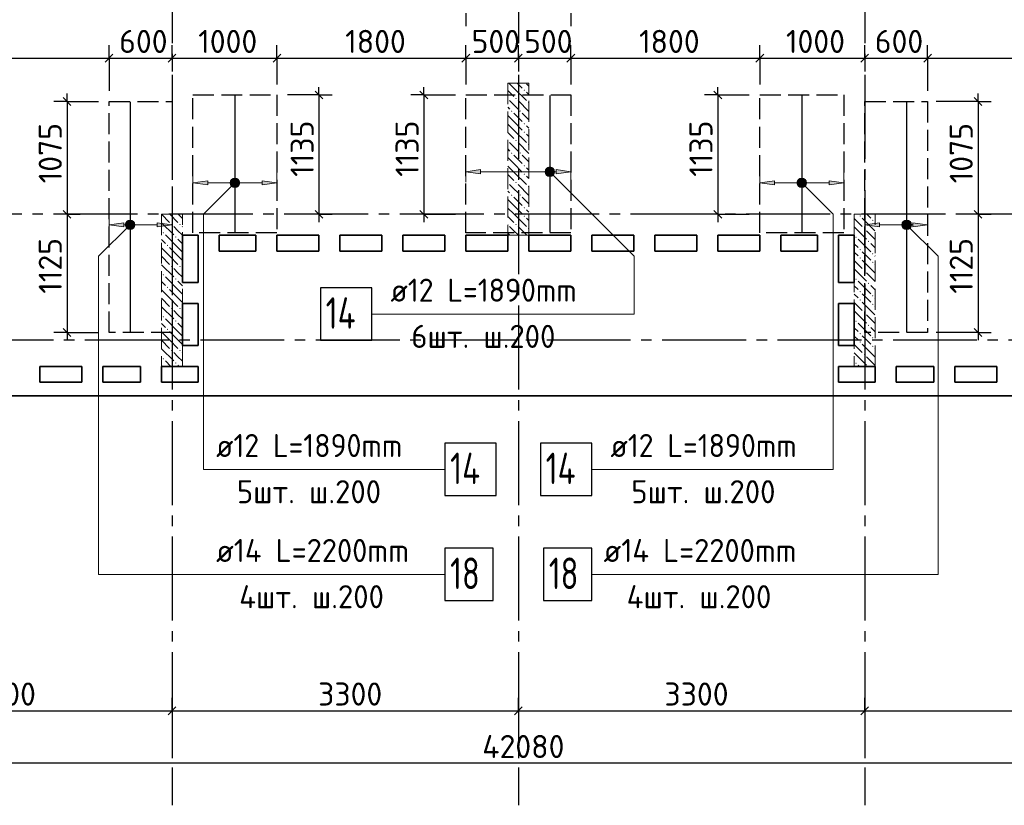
# Model space of a CAD drawing. Header units: millimetres. Extents: x 40580 to 1930067, y -240640 to 81020.
# Tile 112 of 256: x 477735 to 487117, y -224294 to -216810. Entities that reach past the tile are written whole.
import ezdxf

# ---------------------------------------------------------------- set-up
doc = ezdxf.new("R2010")
doc.units = ezdxf.units.MM
for name, pattern in [('______2', [270, 200, -70]), ('______5', [1100, 800, -100, 100, -100]), ('CENTER', [2, 1.25, -0.25, 0.25, -0.25])]:
    doc.linetypes.add(name, pattern=pattern)
for name, color, linetype, lineweight in [('Standard', 7, 'Continuous', 25), ('ДОП Верх по У', 7, 'Continuous', 25), ('ЖБ Перекрытие верхний уровень', 7, 'Continuous', 35), ('ОСИ', 7, 'CENTER', 15), ('Позиционная метка номер позиции', 7, 'Continuous', 13), ('Примечания', 7, 'Continuous', 13)]:
    doc.layers.add(name, color=color, linetype=linetype, lineweight=lineweight)
doc.layers.add('ЖБ Пилон', color=7, linetype='______2', lineweight=13, true_color=0xa0a0a0)
doc.styles.add('ISOCPEUR', font='isocpeur.ttf')

msp = doc.modelspace()

# ---------------------------------------------------------------- hatches: boundary and pattern name
at = {"layer": 'ДОП Верх по У', "linetype": 'Continuous', "lineweight": 13, "transparency": 33554687}
for points in [[(482126.8, -218277.9), (481986.8, -218257.9), (482126.8, -218237.9)], [(479526.8, -218383.9), (479386.8, -218363.9), (479526.8, -218343.9)], [(484926.8, -218383.9), (484786.8, -218363.9), (484926.8, -218343.9)], [(478726.8, -218783.9), (478586.8, -218763.9), (478726.8, -218743.9)], [(485926.8, -218783.9), (485786.8, -218763.9), (485926.8, -218743.9)]]:
    msp.add_hatch(color=7, dxfattribs=at).paths.add_polyline_path(points, flags=16)
for points in [[(482754.6, -218276.6), (482754.6, -218239.1), (482749.3, -218257.9)], [(482754.6, -218239.1), (482768.1, -218290.1), (482768.1, -218225.6)], [(482754.6, -218239.1), (482754.6, -218276.6), (482768.1, -218290.1)], [(482768.1, -218225.6), (482786.8, -218295.4), (482786.8, -218220.4)], [(482768.1, -218225.6), (482768.1, -218290.1), (482786.8, -218295.4)], [(482786.8, -218220.4), (482786.8, -218295.4), (482805.6, -218290.1)], [(482786.8, -218220.4), (482805.6, -218290.1), (482805.6, -218225.6)], [(482805.6, -218225.6), (482805.6, -218290.1), (482819.1, -218276.6)], [(482805.6, -218225.6), (482819.1, -218276.6), (482819.1, -218239.1)], [(482819.1, -218239.1), (482819.1, -218276.6), (482824.3, -218257.9)], [(482846.8, -218277.9), (482986.8, -218257.9), (482846.8, -218237.9)], [(479754.6, -218382.6), (479754.6, -218345.1), (479749.3, -218363.9)], [(479754.6, -218345.1), (479768.1, -218396.1), (479768.1, -218331.6)], [(479754.6, -218345.1), (479754.6, -218382.6), (479768.1, -218396.1)], [(479768.1, -218331.6), (479786.8, -218401.4), (479786.8, -218326.4)], [(479768.1, -218331.6), (479768.1, -218396.1), (479786.8, -218401.4)], [(479786.8, -218326.4), (479786.8, -218401.4), (479805.6, -218396.1)], [(479786.8, -218326.4), (479805.6, -218396.1), (479805.6, -218331.6)], [(479805.6, -218331.6), (479805.6, -218396.1), (479819.1, -218382.6)], [(479805.6, -218331.6), (479819.1, -218382.6), (479819.1, -218345.1)], [(479819.1, -218345.1), (479819.1, -218382.6), (479824.3, -218363.9)], [(480046.8, -218383.9), (480186.8, -218363.9), (480046.8, -218343.9)], [(485154.6, -218382.6), (485154.6, -218345.1), (485149.3, -218363.9)], [(485154.6, -218345.1), (485168.1, -218396.1), (485168.1, -218331.6)], [(485154.6, -218345.1), (485154.6, -218382.6), (485168.1, -218396.1)], [(485168.1, -218331.6), (485186.8, -218401.4), (485186.8, -218326.4)], [(485168.1, -218331.6), (485168.1, -218396.1), (485186.8, -218401.4)], [(485186.8, -218326.4), (485186.8, -218401.4), (485205.6, -218396.1)], [(485186.8, -218326.4), (485205.6, -218396.1), (485205.6, -218331.6)], [(485205.6, -218331.6), (485205.6, -218396.1), (485219.1, -218382.6)], [(485205.6, -218331.6), (485219.1, -218382.6), (485219.1, -218345.1)], [(485219.1, -218345.1), (485219.1, -218382.6), (485224.3, -218363.9)], [(485446.8, -218383.9), (485586.8, -218363.9), (485446.8, -218343.9)], [(478754.6, -218782.6), (478754.6, -218745.1), (478749.3, -218763.9)], [(478754.6, -218745.1), (478768.1, -218796.1), (478768.1, -218731.6)], [(478754.6, -218745.1), (478754.6, -218782.6), (478768.1, -218796.1)], [(478768.1, -218731.6), (478786.8, -218801.4), (478786.8, -218726.4)], [(478768.1, -218731.6), (478768.1, -218796.1), (478786.8, -218801.4)], [(478786.8, -218726.4), (478786.8, -218801.4), (478805.6, -218796.1)], [(478786.8, -218726.4), (478805.6, -218796.1), (478805.6, -218731.6)], [(478805.6, -218731.6), (478805.6, -218796.1), (478819.1, -218782.6)], [(478805.6, -218731.6), (478819.1, -218782.6), (478819.1, -218745.1)], [(478819.1, -218745.1), (478819.1, -218782.6), (478824.3, -218763.9)], [(479046.8, -218783.9), (479186.8, -218763.9), (479046.8, -218743.9)], [(486154.6, -218782.6), (486154.6, -218745.1), (486149.3, -218763.9)], [(486154.6, -218745.1), (486168.1, -218796.1), (486168.1, -218731.6)], [(486154.6, -218745.1), (486154.6, -218782.6), (486168.1, -218796.1)], [(486168.1, -218731.6), (486186.8, -218801.4), (486186.8, -218726.4)], [(486168.1, -218731.6), (486168.1, -218796.1), (486186.8, -218801.4)], [(486186.8, -218726.4), (486186.8, -218801.4), (486205.6, -218796.1)], [(486186.8, -218726.4), (486205.6, -218796.1), (486205.6, -218731.6)], [(486205.6, -218731.6), (486205.6, -218796.1), (486219.1, -218782.6)], [(486205.6, -218731.6), (486219.1, -218782.6), (486219.1, -218745.1)], [(486219.1, -218745.1), (486219.1, -218782.6), (486224.3, -218763.9)], [(486246.8, -218783.9), (486386.8, -218763.9), (486246.8, -218743.9)]]:
    msp.add_hatch(color=7, dxfattribs=at).paths.add_polyline_path(points)
at = {"layer": 'ЖБ Пилон', "linetype": 'Continuous', "lineweight": -3, "transparency": 33554687}
for points in [[(482386.8, -217557.3), (482390.3, -217560.7), (482386.8, -217564.2)], [(482457.3, -217560.7), (482463.8, -217554.2), (482470.3, -217560.7), (482463.8, -217567.2)], [(482537.3, -217480.7), (482543.8, -217474.2), (482550.3, -217480.7), (482543.8, -217487.2)], [(482577.3, -217600.7), (482583.8, -217594.2), (482586.8, -217597.3), (482586.8, -217604.2), (482583.8, -217607.2)], [(482417.3, -217680.7), (482423.8, -217674.2), (482430.3, -217680.7), (482423.8, -217687.2)], [(482497.3, -217680.7), (482503.8, -217674.2), (482510.3, -217680.7), (482503.8, -217687.2)], [(482537.3, -217800.7), (482543.8, -217794.2), (482550.3, -217800.7), (482543.8, -217807.2)], [(482537.3, -217880.7), (482543.8, -217874.2), (482550.3, -217880.7), (482543.8, -217887.2)], [(482386.8, -217957.3), (482390.3, -217960.7), (482386.8, -217964.2)], [(482457.3, -217960.7), (482463.8, -217954.2), (482470.3, -217960.7), (482463.8, -217967.2)], [(482577.3, -218000.7), (482583.8, -217994.2), (482586.8, -217997.3), (482586.8, -218004.2), (482583.8, -218007.2)], [(482417.3, -218080.7), (482423.8, -218074.2), (482430.3, -218080.7), (482423.8, -218087.2)], [(482497.3, -218080.7), (482503.8, -218074.2), (482510.3, -218080.7), (482503.8, -218087.2)], [(482537.3, -218200.7), (482543.8, -218194.2), (482550.3, -218200.7), (482543.8, -218207.2)], [(482537.3, -218280.7), (482543.8, -218274.2), (482550.3, -218280.7), (482543.8, -218287.2)], [(482386.8, -218357.3), (482390.3, -218360.7), (482386.8, -218364.2)], [(482457.3, -218360.7), (482463.8, -218354.2), (482470.3, -218360.7), (482463.8, -218367.2)], [(482577.3, -218400.7), (482583.8, -218394.2), (482586.8, -218397.3), (482586.8, -218404.2), (482583.8, -218407.2)], [(482417.3, -218480.7), (482423.8, -218474.2), (482430.3, -218480.7), (482423.8, -218487.2)], [(482497.3, -218480.7), (482503.8, -218474.2), (482510.3, -218480.7), (482503.8, -218487.2)], [(482537.3, -218600.7), (482543.8, -218594.2), (482550.3, -218600.7), (482543.8, -218607.2)], [(482537.3, -218680.7), (482543.8, -218674.2), (482550.3, -218680.7), (482543.8, -218687.2)], [(485737.3, -218680.7), (485743.8, -218674.2), (485750.3, -218680.7), (485743.8, -218687.2)], [(479177.3, -218760.7), (479183.8, -218754.2), (479190.3, -218760.7), (479183.8, -218767.2)], [(479257.3, -218760.7), (479263.8, -218754.2), (479270.3, -218760.7), (479263.8, -218767.2)], [(482386.8, -218757.3), (482390.3, -218760.7), (482386.8, -218764.2)], [(482457.3, -218760.7), (482463.8, -218754.2), (482470.3, -218760.7), (482463.8, -218767.2)], [(485857.3, -218720.7), (485863.8, -218714.2), (485870.3, -218720.7), (485863.8, -218727.2)], [(479097.3, -218840.7), (479103.8, -218834.2), (479110.3, -218840.7), (479103.8, -218847.2)], [(482577.3, -218800.7), (482583.8, -218794.2), (482586.8, -218797.3), (482586.8, -218804.2), (482583.8, -218807.2)], [(485777.3, -218800.7), (485783.8, -218794.2), (485790.3, -218800.7), (485783.8, -218807.2)], [(479137.3, -218960.7), (479143.8, -218954.2), (479150.3, -218960.7), (479143.8, -218967.2)], [(479217.3, -218880.7), (479223.8, -218874.2), (479230.3, -218880.7), (479223.8, -218887.2)], [(485697.3, -218880.7), (485703.8, -218874.2), (485710.3, -218880.7), (485703.8, -218887.2)], [(485817.3, -218920.7), (485823.8, -218914.2), (485830.3, -218920.7), (485823.8, -218927.2)], [(485737.3, -219000.7), (485743.8, -218994.2), (485750.3, -219000.7), (485743.8, -219007.2)], [(485857.3, -219040.7), (485863.8, -219034.2), (485870.3, -219040.7), (485863.8, -219047.2)], [(479177.3, -219160.7), (479183.8, -219154.2), (479190.3, -219160.7), (479183.8, -219167.2)], [(479257.3, -219160.7), (479263.8, -219154.2), (479270.3, -219160.7), (479263.8, -219167.2)], [(485737.3, -219080.7), (485743.8, -219074.2), (485750.3, -219080.7), (485743.8, -219087.2)], [(485857.3, -219120.7), (485863.8, -219114.2), (485870.3, -219120.7), (485863.8, -219127.2)], [(479097.3, -219240.7), (479103.8, -219234.2), (479110.3, -219240.7), (479103.8, -219247.2)], [(485777.3, -219200.7), (485783.8, -219194.2), (485790.3, -219200.7), (485783.8, -219207.2)], [(479217.3, -219280.7), (479223.8, -219274.2), (479230.3, -219280.7), (479223.8, -219287.2)], [(485697.3, -219280.7), (485703.8, -219274.2), (485710.3, -219280.7), (485703.8, -219287.2)], [(485817.3, -219320.7), (485823.8, -219314.2), (485830.3, -219320.7), (485823.8, -219327.2)], [(479137.3, -219360.7), (479143.8, -219354.2), (479150.3, -219360.7), (479143.8, -219367.2)], [(485737.3, -219400.7), (485743.8, -219394.2), (485750.3, -219400.7), (485743.8, -219407.2)], [(485857.3, -219440.7), (485863.8, -219434.2), (485870.3, -219440.7), (485863.8, -219447.2)], [(485737.3, -219480.7), (485743.8, -219474.2), (485750.3, -219480.7), (485743.8, -219487.2)], [(485857.3, -219520.7), (485863.8, -219514.2), (485870.3, -219520.7), (485863.8, -219527.2)], [(479177.3, -219560.7), (479183.8, -219554.2), (479190.3, -219560.7), (479183.8, -219567.2)], [(479257.3, -219560.7), (479263.8, -219554.2), (479270.3, -219560.7), (479263.8, -219567.2)], [(485777.3, -219600.7), (485783.8, -219594.2), (485790.3, -219600.7), (485783.8, -219607.2)], [(479097.3, -219640.7), (479103.8, -219634.2), (479110.3, -219640.7), (479103.8, -219647.2)], [(479217.3, -219680.7), (479223.8, -219674.2), (479230.3, -219680.7), (479223.8, -219687.2)], [(485697.3, -219680.7), (485703.8, -219674.2), (485710.3, -219680.7), (485703.8, -219687.2)], [(485817.3, -219720.7), (485823.8, -219714.2), (485830.3, -219720.7), (485823.8, -219727.2)], [(479137.3, -219760.7), (479143.8, -219754.2), (479150.3, -219760.7), (479143.8, -219767.2)], [(485737.3, -219800.7), (485743.8, -219794.2), (485750.3, -219800.7), (485743.8, -219807.2)], [(485737.3, -219880.7), (485743.8, -219874.2), (485750.3, -219880.7), (485743.8, -219887.2)], [(485857.3, -219840.7), (485863.8, -219834.2), (485870.3, -219840.7), (485863.8, -219847.2)], [(479177.3, -219960.7), (479183.8, -219954.2), (479190.3, -219960.7), (479183.8, -219967.2)], [(479257.3, -219960.7), (479263.8, -219954.2), (479270.3, -219960.7), (479263.8, -219967.2)], [(485777.3, -220000.7), (485783.8, -219994.2), (485790.3, -220000.7), (485783.8, -220007.2)], [(485857.3, -219920.7), (485863.8, -219914.2), (485870.3, -219920.7), (485863.8, -219927.2)], [(479097.3, -220040.7), (479103.8, -220034.2), (479110.3, -220040.7), (479103.8, -220047.2)], [(479217.3, -220080.7), (479223.8, -220074.2), (479230.3, -220080.7), (479223.8, -220087.2)], [(485697.3, -220080.7), (485703.8, -220074.2), (485710.3, -220080.7), (485703.8, -220087.2)]]:
    msp.add_hatch(color=7, dxfattribs=at).paths.add_polyline_path(points, flags=16)
at = {"layer": 'Позиционная метка номер позиции', "linetype": 'Continuous', "lineweight": 13, "transparency": 33554687}
for points in [[(482743.5, -218246.4), (482775.4, -218214.6), (482755, -218226)], [(482775.4, -218214.6), (482743.5, -218246.4), (482743.5, -218269.3)], [(482775.4, -218214.6), (482743.5, -218269.3), (482798.3, -218214.6)], [(482798.3, -218214.6), (482743.5, -218269.3), (482755, -218289.7)], [(482798.3, -218214.6), (482755, -218289.7), (482818.6, -218226)], [(482818.6, -218226), (482755, -218289.7), (482775.4, -218301.1)], [(482818.6, -218226), (482775.4, -218301.1), (482830.1, -218246.4)], [(482830.1, -218246.4), (482775.4, -218301.1), (482798.3, -218301.1)], [(482830.1, -218246.4), (482798.3, -218301.1), (482830.1, -218269.3)], [(482830.1, -218269.3), (482798.3, -218301.1), (482818.6, -218289.7)], [(479818.6, -218395.7), (479755, -218332), (479743.5, -218352.4)], [(479818.6, -218395.7), (479743.5, -218352.4), (479798.3, -218407.1)], [(479798.3, -218407.1), (479743.5, -218352.4), (479743.5, -218375.3)], [(479798.3, -218407.1), (479743.5, -218375.3), (479775.4, -218407.1)], [(479775.4, -218407.1), (479743.5, -218375.3), (479755, -218395.7)], [(479830.1, -218375.3), (479775.4, -218320.6), (479755, -218332)], [(479830.1, -218375.3), (479755, -218332), (479818.6, -218395.7)], [(479830.1, -218352.4), (479798.3, -218320.6), (479775.4, -218320.6)], [(479830.1, -218352.4), (479775.4, -218320.6), (479830.1, -218375.3)], [(479798.3, -218320.6), (479830.1, -218352.4), (479818.6, -218332)], [(485143.5, -218352.4), (485175.4, -218320.6), (485155, -218332)], [(485175.4, -218320.6), (485143.5, -218352.4), (485143.5, -218375.3)], [(485175.4, -218320.6), (485143.5, -218375.3), (485198.3, -218320.6)], [(485198.3, -218320.6), (485143.5, -218375.3), (485155, -218395.7)], [(485198.3, -218320.6), (485155, -218395.7), (485218.6, -218332)], [(485218.6, -218332), (485155, -218395.7), (485175.4, -218407.1)], [(485218.6, -218332), (485175.4, -218407.1), (485230.1, -218352.4)], [(485230.1, -218352.4), (485175.4, -218407.1), (485198.3, -218407.1)], [(485230.1, -218352.4), (485198.3, -218407.1), (485230.1, -218375.3)], [(485230.1, -218375.3), (485198.3, -218407.1), (485218.6, -218395.7)], [(478818.6, -218795.7), (478755, -218732), (478743.5, -218752.4)], [(478818.6, -218795.7), (478743.5, -218752.4), (478798.3, -218807.1)], [(478798.3, -218807.1), (478743.5, -218752.4), (478743.5, -218775.3)], [(478798.3, -218807.1), (478743.5, -218775.3), (478775.4, -218807.1)], [(478775.4, -218807.1), (478743.5, -218775.3), (478755, -218795.7)], [(478830.1, -218775.3), (478775.4, -218720.6), (478755, -218732)], [(478830.1, -218775.3), (478755, -218732), (478818.6, -218795.7)], [(478830.1, -218752.4), (478798.3, -218720.6), (478775.4, -218720.6)], [(478830.1, -218752.4), (478775.4, -218720.6), (478830.1, -218775.3)], [(478798.3, -218720.6), (478830.1, -218752.4), (478818.6, -218732)], [(486143.5, -218752.4), (486175.4, -218720.6), (486155, -218732)], [(486175.4, -218720.6), (486143.5, -218752.4), (486143.5, -218775.3)], [(486175.4, -218720.6), (486143.5, -218775.3), (486198.3, -218720.6)], [(486198.3, -218720.6), (486143.5, -218775.3), (486155, -218795.7)], [(486198.3, -218720.6), (486155, -218795.7), (486218.6, -218732)], [(486218.6, -218732), (486155, -218795.7), (486175.4, -218807.1)], [(486218.6, -218732), (486175.4, -218807.1), (486230.1, -218752.4)], [(486230.1, -218752.4), (486175.4, -218807.1), (486198.3, -218807.1)], [(486230.1, -218752.4), (486198.3, -218807.1), (486230.1, -218775.3)], [(486230.1, -218775.3), (486198.3, -218807.1), (486218.6, -218795.7)]]:
    msp.add_hatch(color=7, dxfattribs=at).paths.add_polyline_path(points)

# ---------------------------------------------------------------- linework, layer by layer
at = {"layer": 'Standard', "color": 251, "linetype": 'Continuous', "lineweight": -3, "true_color": 0x656565, "transparency": 33554687}
for p, q in [((481986.8, -216747.9), (481986.8, -216872.9)), ((482486.8, -216747.9), (482486.8, -216872.9)), ((482986.8, -216747.9), (482986.8, -216872.9)), ((478586.8, -217176.9), (478586.8, -217051.9)), ((479186.8, -217176.9), (479186.8, -217051.9)), ((480186.8, -217176.9), (480186.8, -217051.9)), ((481986.8, -217176.9), (481986.8, -217051.9)), ((482486.8, -217176.9), (482486.8, -217051.9)), ((482986.8, -217176.9), (482986.8, -217051.9)), ((484786.8, -217176.9), (484786.8, -217051.9)), ((485786.8, -217176.9), (485786.8, -217051.9)), ((486386.8, -217176.9), (486386.8, -217051.9)), ((478586.8, -217176.9), (478586.8, -217301.9)), ((478586.8, -217176.9), (478586.8, -217488.9)), ((479186.8, -217176.9), (479186.8, -217301.9)), ((479186.8, -217176.9), (479186.8, -217176.9)), ((480186.8, -217176.9), (480186.8, -217301.9)), ((480186.8, -217176.9), (480186.8, -217426.8)), ((481986.8, -217176.9), (481986.8, -217301.9)), ((481986.8, -217176.9), (481986.8, -217426.8)), ((482486.8, -217176.9), (482486.8, -217301.9)), ((482486.8, -217176.9), (482486.8, -217176.9)), ((482986.8, -217176.9), (482986.8, -217301.9)), ((482986.8, -217176.9), (482986.8, -217426.8)), ((484786.8, -217176.9), (484786.8, -217301.9)), ((484786.8, -217176.9), (484786.8, -217426.8)), ((485786.8, -217176.9), (485786.8, -217301.9)), ((485786.8, -217176.9), (485786.8, -217179.7)), ((486386.8, -217176.9), (486386.8, -217301.9)), ((486386.8, -217176.9), (486386.8, -217488.9)), ((480586.8, -217526.8), (480286.8, -217526.8)), ((480586.8, -217526.8), (480461.8, -217526.8)), ((480586.8, -217526.8), (480711.8, -217526.8)), ((481586.8, -217526.8), (481461.8, -217526.8)), ((481586.8, -217526.8), (481711.8, -217526.8)), ((481586.8, -217526.8), (481886.8, -217526.8)), ((484386.8, -217526.8), (484261.8, -217526.8)), ((484386.8, -217526.8), (484511.8, -217526.8)), ((484386.8, -217526.8), (484686.8, -217526.8)), ((478186.8, -217588.9), (478061.8, -217588.9)), ((478186.8, -217588.9), (478311.8, -217588.9)), ((478186.8, -217588.9), (478486.8, -217588.9)), ((486866.8, -217588.9), (486466.8, -217588.9)), ((486866.8, -217588.9), (486741.8, -217588.9)), ((486866.8, -217588.9), (486991.8, -217588.9)), ((478186.8, -218663.9), (478061.8, -218663.9)), ((478186.8, -218663.9), (478178.2, -218663.9)), ((478186.8, -218663.9), (478311.8, -218663.9)), ((480586.8, -218663.9), (480286.8, -218663.9)), ((480586.8, -218663.9), (480461.8, -218663.9)), ((480586.8, -218663.9), (480711.8, -218663.9)), ((481586.8, -218663.9), (481461.8, -218663.9)), ((481586.8, -218663.9), (481711.8, -218663.9)), ((481586.8, -218663.9), (481886.8, -218663.9)), ((484386.8, -218663.9), (484261.8, -218663.9)), ((484386.8, -218663.9), (484511.8, -218663.9)), ((484386.8, -218663.9), (484686.8, -218663.9)), ((486866.8, -218663.9), (486741.8, -218663.9)), ((486866.8, -218663.9), (486991.8, -218663.9)), ((486866.8, -218663.9), (486866.8, -218663.9)), ((478186.8, -219788.9), (478061.8, -219788.9)), ((478186.8, -219788.9), (478311.8, -219788.9)), ((478186.8, -219788.9), (478486.8, -219788.9)), ((486866.8, -219788.9), (486466.8, -219788.9)), ((486866.8, -219788.9), (486741.8, -219788.9)), ((486866.8, -219788.9), (486991.8, -219788.9)), ((479186.8, -223393.9), (479186.8, -223268.9)), ((482486.8, -223393.9), (482486.8, -223268.9)), ((485786.8, -223393.9), (485786.8, -223268.9)), ((479186.8, -223393.9), (479186.8, -223518.9)), ((479186.8, -223393.9), (479186.8, -223846.1)), ((482486.8, -223393.9), (482486.8, -223518.9)), ((482486.8, -223393.9), (482486.8, -223846.1)), ((485786.8, -223393.9), (485786.8, -223518.9)), ((485786.8, -223393.9), (485786.8, -223846.1))]:
    msp.add_line(p, q, dxfattribs=at)
at = {"layer": 'Standard', "color": 7, "linetype": 'Continuous', "lineweight": -3, "transparency": 33554687}
for p, q in [((475886.8, -217176.9), (478586.8, -217176.9)), ((478586.8, -217176.9), (479186.8, -217176.9)), ((479186.8, -217176.9), (480186.8, -217176.9)), ((480186.8, -217176.9), (481986.8, -217176.9)), ((481986.8, -217176.9), (482486.8, -217176.9)), ((482486.8, -217176.9), (482986.8, -217176.9)), ((482986.8, -217176.9), (484786.8, -217176.9)), ((484786.8, -217176.9), (485786.8, -217176.9)), ((485786.8, -217176.9), (486386.8, -217176.9)), ((486386.8, -217176.9), (489086.8, -217176.9)), ((480586.8, -217526.8), (480586.8, -217451.9)), ((481586.8, -217526.8), (481586.8, -217451.9)), ((484386.8, -217526.8), (484386.8, -217451.9)), ((478186.8, -217588.9), (478186.8, -217513.9)), ((486866.8, -217588.9), (486866.8, -217513.9)), ((478186.8, -218663.9), (478186.8, -219788.9)), ((480586.8, -218663.9), (480586.8, -218738.9)), ((481586.8, -218663.9), (481586.8, -218738.9)), ((484386.8, -218663.9), (484386.8, -218738.9)), ((486866.8, -218663.9), (486866.8, -219788.9)), ((478186.8, -219788.9), (478186.8, -219863.9)), ((486866.8, -219788.9), (486866.8, -219863.9)), ((475886.8, -223393.9), (479186.8, -223393.9)), ((479186.8, -223393.9), (482486.8, -223393.9)), ((482486.8, -223393.9), (485786.8, -223393.9)), ((485786.8, -223393.9), (489086.8, -223393.9)), ((503526.8, -223893.9), (461446.8, -223893.9))]:
    msp.add_line(p, q, dxfattribs=at)
at = {"layer": 'Standard', "color": 7, "linetype": 'Continuous', "lineweight": 25, "transparency": 33554687}
for p, q in [((478549.3, -217214.4), (478624.3, -217139.4)), ((479149.3, -217214.4), (479224.3, -217139.4)), ((480149.3, -217214.4), (480224.3, -217139.4)), ((481949.3, -217214.4), (482024.3, -217139.4)), ((482449.3, -217214.4), (482524.3, -217139.4)), ((482949.3, -217214.4), (483024.3, -217139.4)), ((484749.3, -217214.4), (484824.3, -217139.4)), ((485749.3, -217214.4), (485824.3, -217139.4)), ((486349.3, -217214.4), (486424.3, -217139.4)), ((478149.3, -217551.4), (478224.3, -217626.4)), ((480549.3, -217489.4), (480624.3, -217564.4)), ((481549.3, -217489.4), (481624.3, -217564.4)), ((484349.3, -217489.4), (484424.3, -217564.4)), ((486829.3, -217551.4), (486904.3, -217626.4)), ((478149.3, -218626.4), (478224.3, -218701.4)), ((480549.3, -218626.4), (480624.3, -218701.4)), ((481549.3, -218626.4), (481624.3, -218701.4)), ((484349.3, -218626.4), (484424.3, -218701.4)), ((486829.3, -218626.4), (486904.3, -218701.4)), ((478149.3, -219751.4), (478224.3, -219826.4)), ((486829.3, -219751.4), (486904.3, -219826.4)), ((479149.3, -223431.4), (479224.3, -223356.4)), ((482449.3, -223431.4), (482524.3, -223356.4)), ((485749.3, -223431.4), (485824.3, -223356.4))]:
    msp.add_line(p, q, dxfattribs=at)
at = {"layer": 'Standard', "color": 7, "linetype": 'Continuous', "lineweight": -3, "transparency": 33554687}
for points in [[(480586.8, -217526.8), (480586.8, -218392.7), (480586.8, -218392.7), (480586.8, -218663.9)], [(481586.8, -217526.8), (481586.8, -218391.9), (481586.8, -218391.9), (481586.8, -218663.9)], [(484386.8, -217526.8), (484386.8, -218389.6), (484386.8, -218389.6), (484386.8, -218663.9)], [(478186.8, -217588.9), (478186.8, -218456.5), (478186.8, -218456.5), (478186.8, -218663.9)], [(486866.8, -217588.9), (486866.8, -218449.3), (486866.8, -218449.3), (486866.8, -218663.9)]]:
    msp.add_lwpolyline(points, dxfattribs=at)
at = {"layer": 'ДОП Верх по У', "color": 7, "linetype": 'Continuous', "lineweight": -3, "transparency": 33554687}
for p, q in [((479786.8, -217532.9), (479786.8, -218832.9)), ((482786.8, -217532.9), (482786.8, -218832.9)), ((485186.8, -217532.9), (485186.8, -218832.9)), ((478786.8, -217595.9), (478786.8, -219781.9)), ((486186.8, -217595.9), (486186.8, -219781.9))]:
    msp.add_line(p, q, dxfattribs=at)
at = {"layer": 'ДОП Верх по У', "color": 251, "linetype": 'Continuous', "lineweight": 13, "true_color": 0x494949, "transparency": 33554687}
for p, q in [((481986.8, -218257.9), (481986.8, -218157.9)), ((482986.8, -218257.9), (482986.8, -218157.9)), ((479386.8, -218363.9), (479386.8, -218263.9)), ((480186.8, -218363.9), (480186.8, -218263.9)), ((481986.8, -218257.9), (482126.8, -218237.9)), ((482126.8, -218277.9), (481986.8, -218257.9)), ((481986.8, -218257.9), (481986.8, -218357.9)), ((481986.8, -218257.9), (481986.8, -218257.9)), ((482126.8, -218237.9), (482126.8, -218277.9)), ((482126.8, -218257.9), (482756.8, -218257.9)), ((482786.8, -218220.4), (482786.8, -218220.4)), ((482786.8, -218295.4), (482786.8, -218295.4)), ((482816.8, -218257.9), (482846.8, -218257.9)), ((482986.8, -218257.9), (482846.8, -218237.9)), ((482846.8, -218237.9), (482846.8, -218277.9)), ((482846.8, -218277.9), (482986.8, -218257.9)), ((482986.8, -218257.9), (482986.8, -218357.9)), ((482986.8, -218257.9), (482986.8, -218257.9)), ((484786.8, -218363.9), (484786.8, -218263.9)), ((485586.8, -218363.9), (485586.8, -218263.9)), ((479386.8, -218363.9), (479526.8, -218343.9)), ((479526.8, -218383.9), (479386.8, -218363.9)), ((479386.8, -218363.9), (479386.8, -218463.9)), ((479386.8, -218363.9), (479386.8, -218363.9)), ((479526.8, -218343.9), (479526.8, -218383.9)), ((479526.8, -218363.9), (479756.8, -218363.9)), ((479786.8, -218326.4), (479786.8, -218326.4)), ((479786.8, -218401.4), (479786.8, -218401.4)), ((479816.8, -218363.9), (480046.8, -218363.9)), ((480186.8, -218363.9), (480046.8, -218343.9)), ((480046.8, -218343.9), (480046.8, -218383.9)), ((480046.8, -218383.9), (480186.8, -218363.9)), ((480186.8, -218363.9), (480186.8, -218463.9)), ((480186.8, -218363.9), (480186.8, -218363.9)), ((484786.8, -218363.9), (484926.8, -218343.9)), ((484926.8, -218383.9), (484786.8, -218363.9)), ((484786.8, -218363.9), (484786.8, -218463.9)), ((484786.8, -218363.9), (484786.8, -218363.9)), ((484926.8, -218343.9), (484926.8, -218383.9)), ((484926.8, -218363.9), (485156.8, -218363.9)), ((485186.8, -218326.4), (485186.8, -218326.4)), ((485186.8, -218401.4), (485186.8, -218401.4)), ((485216.8, -218363.9), (485446.8, -218363.9)), ((485586.8, -218363.9), (485446.8, -218343.9)), ((485446.8, -218343.9), (485446.8, -218383.9)), ((485446.8, -218383.9), (485586.8, -218363.9)), ((485586.8, -218363.9), (485586.8, -218463.9)), ((485586.8, -218363.9), (485586.8, -218363.9)), ((478586.8, -218763.9), (478586.8, -218663.9)), ((479186.8, -218763.9), (479186.8, -218663.9)), ((485786.8, -218763.9), (485786.8, -218663.9)), ((486386.8, -218763.9), (486386.8, -218663.9)), ((478586.8, -218763.9), (478726.8, -218743.9)), ((478726.8, -218783.9), (478586.8, -218763.9)), ((478586.8, -218763.9), (478586.8, -218863.9)), ((478586.8, -218763.9), (478586.8, -218763.9)), ((478726.8, -218743.9), (478726.8, -218783.9)), ((478726.8, -218763.9), (478756.8, -218763.9)), ((478786.8, -218726.4), (478786.8, -218726.4)), ((478816.8, -218763.9), (479046.8, -218763.9)), ((479186.8, -218763.9), (479046.8, -218743.9)), ((479046.8, -218743.9), (479046.8, -218783.9)), ((479046.8, -218783.9), (479186.8, -218763.9)), ((479186.8, -218763.9), (479186.8, -218863.9)), ((479186.8, -218763.9), (479186.8, -218763.9)), ((485786.8, -218763.9), (485926.8, -218743.9)), ((485926.8, -218783.9), (485786.8, -218763.9)), ((485786.8, -218763.9), (485786.8, -218863.9)), ((485786.8, -218763.9), (485786.8, -218763.9)), ((485926.8, -218743.9), (485926.8, -218783.9)), ((485926.8, -218763.9), (486156.8, -218763.9)), ((486186.8, -218726.4), (486186.8, -218726.4)), ((486216.8, -218763.9), (486246.8, -218763.9)), ((486386.8, -218763.9), (486246.8, -218743.9)), ((486246.8, -218743.9), (486246.8, -218783.9)), ((486246.8, -218783.9), (486386.8, -218763.9)), ((486386.8, -218763.9), (486386.8, -218863.9)), ((486386.8, -218763.9), (486386.8, -218763.9)), ((478786.8, -218801.4), (478786.8, -218801.4)), ((486186.8, -218801.4), (486186.8, -218801.4))]:
    msp.add_line(p, q, dxfattribs=at)
at = {"layer": 'ДОП Верх по У', "color": 7, "linetype": 'Continuous', "lineweight": 13, "transparency": 33554687}
for p, q in [((481248.8, -219613.9), (483290.8, -219613.9)), ((479586.8, -221093.9), (481628.8, -221093.9)), ((483344.8, -221093.9), (485386.8, -221093.9)), ((479586.8, -222093.9), (481694.8, -222093.9)), ((483278.8, -222093.9), (485386.8, -222093.9))]:
    msp.add_line(p, q, dxfattribs=at)
at = {"layer": 'ДОП Верх по У', "color": 7, "linetype": 'Continuous', "lineweight": 25, "transparency": 33554687}
for points in [[(480600.8, -219863.9), (481090.8, -219863.9), (481090.8, -219363.9), (480600.8, -219363.9), (480600.8, -219863.9)], [(481786.8, -221343.9), (482276.8, -221343.9), (482276.8, -220843.9), (481786.8, -220843.9), (481786.8, -221343.9)], [(482696.8, -221343.9), (483186.8, -221343.9), (483186.8, -220843.9), (482696.8, -220843.9), (482696.8, -221343.9)], [(481786.8, -222343.9), (482246.8, -222343.9), (482246.8, -221843.9), (481786.8, -221843.9), (481786.8, -222343.9)], [(482726.8, -222343.9), (483186.8, -222343.9), (483186.8, -221843.9), (482726.8, -221843.9), (482726.8, -222343.9)]]:
    msp.add_lwpolyline(points, dxfattribs=at)
at = {"layer": 'ДОП Верх по У', "color": 251, "linetype": 'Continuous', "lineweight": 13, "true_color": 0x494949, "transparency": 33554687}
for centre in [(482786.8, -218257.9), (479786.8, -218363.9), (485186.8, -218363.9), (478786.8, -218763.9), (486186.8, -218763.9)]:
    msp.add_circle(centre, 37.5, dxfattribs=at)
at = {"layer": 'ЖБ Перекрытие верхний уровень', "transparency": 33554687}
for p, q in [((479286.8, -219313.9), (479286.8, -218863.9)), ((479286.8, -218863.9), (479436.8, -218863.9)), ((479436.8, -218863.9), (479436.8, -219313.9)), ((479636.8, -218863.9), (479986.8, -218863.9)), ((479636.8, -219013.9), (479636.8, -218863.9)), ((479986.8, -218863.9), (479986.8, -219013.9)), ((480186.8, -219013.9), (480186.8, -218863.9)), ((480186.8, -218863.9), (480586.8, -218863.9)), ((480586.8, -218863.9), (480586.8, -219013.9)), ((480786.8, -218863.9), (481186.8, -218863.9)), ((480786.8, -219013.9), (480786.8, -218863.9)), ((481186.8, -218863.9), (481186.8, -219013.9)), ((481386.8, -219013.9), (481386.8, -218863.9)), ((481386.8, -218863.9), (481786.8, -218863.9)), ((481786.8, -218863.9), (481786.8, -219013.9)), ((481986.8, -219013.9), (481986.8, -218863.9)), ((481986.8, -218863.9), (482386.8, -218863.9)), ((482386.8, -218863.9), (482386.8, -219013.9)), ((482586.8, -219013.9), (482586.8, -218863.9)), ((482586.8, -218863.9), (482986.8, -218863.9)), ((482986.8, -218863.9), (482986.8, -219013.9)), ((483186.8, -219013.9), (483186.8, -218863.9)), ((483186.8, -218863.9), (483586.8, -218863.9)), ((483586.8, -218863.9), (483586.8, -219013.9)), ((483786.8, -219013.9), (483786.8, -218863.9)), ((483786.8, -218863.9), (484186.8, -218863.9)), ((484186.8, -218863.9), (484186.8, -219013.9)), ((484386.8, -218863.9), (484786.8, -218863.9)), ((484386.8, -219013.9), (484386.8, -218863.9)), ((484786.8, -218863.9), (484786.8, -219013.9)), ((484986.8, -219013.9), (484986.8, -218863.9)), ((484986.8, -218863.9), (485336.8, -218863.9)), ((485336.8, -218863.9), (485336.8, -219013.9)), ((485536.8, -219313.9), (485536.8, -218863.9)), ((485536.8, -218863.9), (485686.8, -218863.9)), ((485686.8, -218863.9), (485686.8, -219313.9)), ((479986.8, -219013.9), (479636.8, -219013.9)), ((480586.8, -219013.9), (480186.8, -219013.9)), ((481186.8, -219013.9), (480786.8, -219013.9)), ((481786.8, -219013.9), (481386.8, -219013.9)), ((482386.8, -219013.9), (481986.8, -219013.9)), ((482986.8, -219013.9), (482586.8, -219013.9)), ((483586.8, -219013.9), (483186.8, -219013.9)), ((484186.8, -219013.9), (483786.8, -219013.9)), ((484786.8, -219013.9), (484386.8, -219013.9)), ((485336.8, -219013.9), (484986.8, -219013.9)), ((479436.8, -219313.9), (479286.8, -219313.9)), ((485686.8, -219313.9), (485536.8, -219313.9)), ((479286.8, -219913.9), (479286.8, -219513.9)), ((479286.8, -219513.9), (479436.8, -219513.9)), ((479436.8, -219513.9), (479436.8, -219913.9)), ((485536.8, -219913.9), (485536.8, -219513.9)), ((485536.8, -219513.9), (485686.8, -219513.9)), ((485686.8, -219513.9), (485686.8, -219913.9)), ((479436.8, -219913.9), (479286.8, -219913.9)), ((485686.8, -219913.9), (485536.8, -219913.9)), ((477926.8, -220263.9), (477926.8, -220113.9)), ((477926.8, -220113.9), (478326.8, -220113.9)), ((478326.8, -220113.9), (478326.8, -220263.9)), ((478526.8, -220263.9), (478526.8, -220113.9)), ((478526.8, -220113.9), (478886.8, -220113.9)), ((478886.8, -220113.9), (478886.8, -220263.9)), ((479086.8, -220113.9), (479436.8, -220113.9)), ((479086.8, -220263.9), (479086.8, -220113.9)), ((479436.8, -220113.9), (479436.8, -220263.9)), ((485536.8, -220263.9), (485536.8, -220113.9)), ((485536.8, -220113.9), (485886.8, -220113.9)), ((485886.8, -220113.9), (485886.8, -220263.9)), ((486086.8, -220113.9), (486446.8, -220113.9)), ((486086.8, -220263.9), (486086.8, -220113.9)), ((486446.8, -220113.9), (486446.8, -220263.9)), ((486646.8, -220113.9), (487046.8, -220113.9)), ((486646.8, -220263.9), (486646.8, -220113.9)), ((487046.8, -220113.9), (487046.8, -220263.9)), ((478326.8, -220263.9), (477926.8, -220263.9)), ((478886.8, -220263.9), (478526.8, -220263.9)), ((479436.8, -220263.9), (479086.8, -220263.9)), ((485886.8, -220263.9), (485536.8, -220263.9)), ((486446.8, -220263.9), (486086.8, -220263.9)), ((487046.8, -220263.9), (486646.8, -220263.9)), ((461346.8, -220393.9), (482486.8, -220393.9)), ((482486.8, -220393.9), (503956.8, -220393.9))]:
    msp.add_line(p, q, dxfattribs=at)
at = {"layer": 'ЖБ Пилон', "color": 253, "linetype": '______2', "lineweight": 13, "true_color": 0xa0a0a0, "transparency": 33554687}
for p, q in [((482386.8, -217413.9), (482386.8, -218863.9)), ((482586.8, -217413.9), (482386.8, -217413.9)), ((482586.8, -218863.9), (482586.8, -217413.9)), ((479086.8, -218663.9), (479086.8, -220113.9)), ((479286.8, -218663.9), (479086.8, -218663.9)), ((479286.8, -220113.9), (479286.8, -218663.9)), ((485686.8, -218663.9), (485686.8, -220113.9)), ((485886.8, -218663.9), (485686.8, -218663.9)), ((485886.8, -220113.9), (485886.8, -218663.9)), ((482386.8, -218863.9), (482586.8, -218863.9)), ((479086.8, -220113.9), (479286.8, -220113.9)), ((485686.8, -220113.9), (485886.8, -220113.9))]:
    msp.add_line(p, q, dxfattribs=at)
at = {"layer": 'ЖБ Пилон', "color": 9, "linetype": 'Continuous', "lineweight": -3, "true_color": 0xc7c7c7, "transparency": 33554687}
for p, q in [((482396.9, -217413.9), (482443.8, -217460.7)), ((482443.8, -217460.7), (482563.8, -217580.7)), ((482476.9, -217413.9), (482523.8, -217460.7)), ((482586.8, -217443.8), (482563.8, -217420.7)), ((482386.8, -217483.8), (482443.8, -217540.7)), ((482563.8, -217500.7), (482586.8, -217523.8)), ((482386.8, -217643.8), (482403.8, -217660.7)), ((482443.8, -217620.7), (482403.8, -217580.7)), ((482483.8, -217660.7), (482443.8, -217620.7)), ((482483.8, -217580.7), (482586.8, -217683.8)), ((482443.8, -217780.7), (482386.8, -217723.8)), ((482443.8, -217700.7), (482523.8, -217780.7)), ((482523.8, -217700.7), (482586.8, -217763.8)), ((482386.8, -217803.8), (482443.8, -217860.7)), ((482443.8, -217780.7), (482523.8, -217860.7)), ((482586.8, -217843.8), (482563.8, -217820.7)), ((482386.8, -217883.8), (482443.8, -217940.7)), ((482443.8, -217860.7), (482563.8, -217980.7)), ((482563.8, -217900.7), (482586.8, -217923.8)), ((482443.8, -218020.7), (482403.8, -217980.7)), ((482483.8, -218060.7), (482443.8, -218020.7)), ((482483.8, -217980.7), (482586.8, -218083.8)), ((482386.8, -218043.8), (482403.8, -218060.7)), ((482443.8, -218100.7), (482523.8, -218180.7)), ((482523.8, -218100.7), (482586.8, -218163.8)), ((482443.8, -218180.7), (482386.8, -218123.8)), ((482386.8, -218203.8), (482443.8, -218260.7)), ((482443.8, -218180.7), (482523.8, -218260.7)), ((482386.8, -218283.8), (482443.8, -218340.7)), ((482443.8, -218260.7), (482563.8, -218380.7)), ((482586.8, -218243.8), (482563.8, -218220.7)), ((482563.8, -218300.7), (482586.8, -218323.8)), ((482443.8, -218420.7), (482403.8, -218380.7)), ((482483.8, -218380.7), (482586.8, -218483.8)), ((482386.8, -218443.8), (482403.8, -218460.7)), ((482483.8, -218460.7), (482443.8, -218420.7)), ((482443.8, -218580.7), (482386.8, -218523.8)), ((482443.8, -218500.7), (482523.8, -218580.7)), ((482443.8, -218580.7), (482523.8, -218660.7)), ((482523.8, -218500.7), (482586.8, -218563.8)), ((479086.9, -218663.9), (479163.8, -218740.7)), ((479166.9, -218663.9), (479243.8, -218740.7)), ((479246.9, -218663.9), (479286.8, -218703.8)), ((482386.8, -218603.8), (482443.8, -218660.7)), ((482386.8, -218683.8), (482443.8, -218740.7)), ((482443.8, -218660.7), (482563.8, -218780.7)), ((482586.8, -218643.8), (482563.8, -218620.7)), ((485843.8, -218700.7), (485806.9, -218663.9)), ((479086.8, -218743.8), (479203.8, -218860.7)), ((482563.8, -218700.7), (482586.8, -218723.8)), ((485686.8, -218703.8), (485763.8, -218780.7)), ((485763.8, -218700.7), (485883.8, -218820.7)), ((485883.8, -218740.7), (485886.8, -218743.8)), ((479243.8, -218980.7), (479123.8, -218860.7)), ((479243.8, -218820.7), (479203.8, -218780.7)), ((479283.8, -218860.7), (479243.8, -218820.7)), ((479283.8, -218780.7), (479286.8, -218783.8)), ((482386.8, -218843.8), (482403.8, -218860.7)), ((482443.8, -218820.7), (482403.8, -218780.7)), ((482483.8, -218860.7), (482443.8, -218820.7)), ((482483.8, -218780.7), (482566.9, -218863.9)), ((485686.8, -218783.8), (485803.8, -218900.7)), ((485803.8, -218820.7), (485886.8, -218903.8)), ((479086.8, -218903.8), (479123.8, -218940.7)), ((479243.8, -218900.7), (479286.8, -218943.8)), ((485686.8, -218943.8), (485723.8, -218980.7)), ((485723.8, -218900.7), (485843.8, -219020.7)), ((485886.8, -218983.8), (485843.8, -218940.7)), ((479163.8, -219060.7), (479086.8, -218983.8)), ((479163.8, -218980.7), (479243.8, -219060.7)), ((479163.8, -219060.7), (479243.8, -219140.7)), ((479243.8, -218980.7), (479286.8, -219023.8)), ((479243.8, -219060.7), (479286.8, -219103.8)), ((485686.8, -219023.8), (485723.8, -219060.7)), ((485803.8, -219060.7), (485763.8, -219020.7)), ((485843.8, -219100.7), (485803.8, -219060.7)), ((485883.8, -219060.7), (485886.8, -219063.8)), ((479086.8, -219063.8), (479163.8, -219140.7)), ((479086.8, -219143.8), (479203.8, -219260.7)), ((485686.8, -219103.8), (485763.8, -219180.7)), ((485763.8, -219100.7), (485883.8, -219220.7)), ((485883.8, -219140.7), (485886.8, -219143.8)), ((479243.8, -219220.7), (479203.8, -219180.7)), ((479283.8, -219260.7), (479243.8, -219220.7)), ((479283.8, -219180.7), (479286.8, -219183.8)), ((485686.8, -219183.8), (485803.8, -219300.7)), ((485803.8, -219220.7), (485886.8, -219303.8)), ((479086.8, -219303.8), (479123.8, -219340.7)), ((479243.8, -219380.7), (479123.8, -219260.7)), ((479243.8, -219300.7), (479286.8, -219343.8)), ((485723.8, -219300.7), (485843.8, -219420.7)), ((485886.8, -219383.8), (485843.8, -219340.7)), ((479163.8, -219460.7), (479086.8, -219383.8)), ((479163.8, -219380.7), (479243.8, -219460.7)), ((479243.8, -219380.7), (479286.8, -219423.8)), ((485686.8, -219343.8), (485723.8, -219380.7)), ((485686.8, -219423.8), (485723.8, -219460.7)), ((485803.8, -219460.7), (485763.8, -219420.7)), ((479086.8, -219463.8), (479163.8, -219540.7)), ((479163.8, -219460.7), (479243.8, -219540.7)), ((479243.8, -219460.7), (479286.8, -219503.8)), ((485686.8, -219503.8), (485763.8, -219580.7)), ((485763.8, -219500.7), (485883.8, -219620.7)), ((485843.8, -219500.7), (485803.8, -219460.7)), ((485883.8, -219460.7), (485886.8, -219463.8)), ((479086.8, -219543.8), (479203.8, -219660.7)), ((479243.8, -219620.7), (479203.8, -219580.7)), ((479283.8, -219660.7), (479243.8, -219620.7)), ((479283.8, -219580.7), (479286.8, -219583.8)), ((485686.8, -219583.8), (485803.8, -219700.7)), ((485803.8, -219620.7), (485886.8, -219703.8)), ((485883.8, -219540.7), (485886.8, -219543.8)), ((479086.8, -219703.8), (479123.8, -219740.7)), ((479243.8, -219780.7), (479123.8, -219660.7)), ((479243.8, -219700.7), (479286.8, -219743.8)), ((485723.8, -219700.7), (485843.8, -219820.7)), ((479163.8, -219860.7), (479086.8, -219783.8)), ((479163.8, -219780.7), (479243.8, -219860.7)), ((479243.8, -219780.7), (479286.8, -219823.8)), ((485686.8, -219743.8), (485723.8, -219780.7)), ((485886.8, -219783.8), (485843.8, -219740.7)), ((479086.8, -219863.8), (479163.8, -219940.7)), ((479163.8, -219860.7), (479243.8, -219940.7)), ((479243.8, -219860.7), (479286.8, -219903.8)), ((485686.8, -219823.8), (485723.8, -219860.7)), ((485686.8, -219903.8), (485763.8, -219980.7)), ((485803.8, -219860.7), (485763.8, -219820.7)), ((485763.8, -219900.7), (485883.8, -220020.7)), ((485843.8, -219900.7), (485803.8, -219860.7)), ((485883.8, -219860.7), (485886.8, -219863.8)), ((479086.8, -219943.8), (479203.8, -220060.7)), ((479243.8, -220020.7), (479203.8, -219980.7)), ((479283.8, -219980.7), (479286.8, -219983.8)), ((485686.8, -219983.8), (485803.8, -220100.7)), ((485883.8, -219940.7), (485886.8, -219943.8)), ((479176.9, -220113.9), (479123.8, -220060.7)), ((479283.8, -220060.7), (479243.8, -220020.7)), ((485803.8, -220020.7), (485886.8, -220103.8)), ((479086.8, -220103.8), (479096.9, -220113.9)), ((479243.8, -220100.7), (479256.9, -220113.9)), ((485723.8, -220100.7), (485736.9, -220113.9))]:
    msp.add_line(p, q, dxfattribs=at)
at = {"layer": 'ОСИ', "color": 8, "linetype": '______5', "lineweight": -3, "transparency": 33554687}
for p, q in [((479186.8, -205233.9), (479186.8, -224293.9)), ((482486.8, -205233.9), (482486.8, -224293.9)), ((485786.8, -205233.9), (485786.8, -224293.9)), ((504156.8, -218663.9), (458846.8, -218663.9)), ((504456.8, -219863.9), (458846.8, -219863.9))]:
    msp.add_line(p, q, dxfattribs=at)
at = {"layer": 'Позиционная метка номер позиции', "color": 7, "linetype": 'Continuous', "lineweight": 13, "transparency": 33554687}
for p, q in [((482755, -218226), (482755, -218226)), ((482755, -218289.7), (482755, -218289.7)), ((482818.6, -218226), (482818.6, -218226)), ((482818.6, -218289.7), (482818.6, -218289.7)), ((479755, -218332), (479755, -218332)), ((479755, -218395.7), (479755, -218395.7)), ((479818.6, -218332), (479818.6, -218332)), ((479818.6, -218395.7), (479818.6, -218395.7)), ((485155, -218332), (485155, -218332)), ((485155, -218395.7), (485155, -218395.7)), ((485218.6, -218332), (485218.6, -218332)), ((485218.6, -218395.7), (485218.6, -218395.7)), ((478755, -218732), (478755, -218732)), ((478818.6, -218732), (478818.6, -218732)), ((486155, -218732), (486155, -218732)), ((486218.6, -218732), (486218.6, -218732)), ((478755, -218795.7), (478755, -218795.7)), ((478818.6, -218795.7), (478818.6, -218795.7)), ((486155, -218795.7), (486155, -218795.7)), ((486218.6, -218795.7), (486218.6, -218795.7))]:
    msp.add_line(p, q, dxfattribs=at)
for points in [[(482786.8, -218257.9), (483590.8, -219061.8), (483590.8, -219613.9), (481090.8, -219613.9)], [(479786.8, -218363.9), (479486.8, -218663.9), (479486.8, -221093.9), (481786.8, -221093.9)], [(485186.8, -218363.9), (485486.8, -218663.9), (485486.8, -221093.9), (483186.8, -221093.9)], [(478786.8, -218763.9), (478486.8, -219063.9), (478486.8, -222093.9), (481786.8, -222093.9)], [(486186.8, -218763.9), (486486.8, -219063.9), (486486.8, -222093.9), (483186.8, -222093.9)]]:
    msp.add_lwpolyline(points, dxfattribs=at)
for centre in [(482786.8, -218257.9), (479786.8, -218363.9), (485186.8, -218363.9), (478786.8, -218763.9), (486186.8, -218763.9)]:
    msp.add_circle(centre, 45, dxfattribs=at)
at = {"layer": 'Примечания', "color": 7, "linetype": '______2', "lineweight": -3, "transparency": 33554687}
for p, q in [((479386.8, -217526.8), (480186.8, -217526.8)), ((479386.8, -218838.9), (479386.8, -217526.8)), ((480186.8, -217526.8), (480186.8, -218838.9)), ((481986.8, -217526.8), (482986.8, -217526.8)), ((481986.8, -218838.9), (481986.8, -217526.8)), ((482986.8, -217526.8), (482986.8, -218838.9)), ((484786.8, -217526.8), (485586.8, -217526.8)), ((484786.8, -218838.9), (484786.8, -217526.8)), ((485586.8, -217526.8), (485586.8, -218838.9)), ((478586.8, -217588.9), (479186.8, -217588.9)), ((478586.8, -219788.9), (478586.8, -217588.9)), ((479186.8, -217588.9), (479186.8, -219788.9)), ((485786.8, -217588.9), (486386.8, -217588.9)), ((485786.8, -219788.9), (485786.8, -217588.9)), ((486386.8, -217588.9), (486386.8, -219788.9)), ((480186.8, -218838.9), (479386.8, -218838.9)), ((482986.8, -218838.9), (481986.8, -218838.9)), ((485586.8, -218838.9), (484786.8, -218838.9)), ((479186.8, -219788.9), (478586.8, -219788.9)), ((486386.8, -219788.9), (485786.8, -219788.9))]:
    msp.add_line(p, q, dxfattribs=at)

# ---------------------------------------------------------------- texts
at = {"layer": 'Standard', "color": 7, "linetype": 'Continuous', "lineweight": 25, "transparency": 33554687, "char_height": 220, "attachment_point": 7, "style": 'ISOCPEUR'}
for s, insert, width in [('600', (478683.5, -217126.8), 531.967), ('1000', (479436.6, -217126.8), 625.741), ('1800', (480836.6, -217126.8), 625.741), ('500', (482041.3, -217126.8), 516.396), ('500', (482541.3, -217126.8), 516.396), ('1800', (483636.6, -217126.8), 625.741), ('1000', (485036.6, -217126.8), 625.741), ('600', (485883.5, -217126.8), 531.967), ('3300', (477278.8, -223343.9), 641.476), ('3300', (480578.8, -223343.9), 641.476), ('3300', (483878.8, -223343.9), 641.476), ('42080', (482142.8, -223843.8), 813.29)]:
    msp.add_mtext(s, dxfattribs=dict(at, insert=insert, width=width))
at = {"layer": 'Standard', "color": 7, "linetype": 'Continuous', "lineweight": 25, "transparency": 33554687, "char_height": 220, "attachment_point": 7, "rotation": 90, "style": 'ISOCPEUR'}
for s, insert, width in [('1075', (478136.8, -218368.7), 610.171), ('1135', (480536.8, -218306.4), 547.708), ('1135', (481536.8, -218306.4), 547.708), ('1135', (484336.8, -218306.4), 547.708), ('1075', (486816.8, -218368.7), 610.171), ('1125', (478136.8, -219420.2), 563.284), ('1125', (486816.8, -219420.2), 563.284)]:
    msp.add_mtext(s, dxfattribs=dict(at, insert=insert, width=width))
at = {"layer": 'ДОП Верх по У', "color": 7, "linetype": 'Continuous', "lineweight": 13, "transparency": 33554687, "attachment_point": 7, "style": 'ISOCPEUR'}
for s, insert, char_height, width in [('\\W0.94;ø12 L=1890mm ', (481268.8, -219496.5), 220, 2105.666), ('\\W0.76;14', (480650.8, -219753.9), 300, 504.559), ('\\W0.97;6шт. ш.200 ', (481466.8, -219936.5), 220, 1713.203), ('\\W0.94;ø12 L=1890mm ', (479606.8, -220976.5), 220, 2105.66), ('\\W0.94;ø12 L=1890mm ', (483364.8, -220976.5), 220, 2105.66), ('\\W0.76;14', (481836.8, -221233.9), 300, 504.567), ('\\W0.76;14', (482746.8, -221233.9), 300, 504.567), ('\\W0.97;5шт. ш.200 ', (479804.8, -221416.5), 220, 1713.203), ('\\W0.97;5шт. ш.200 ', (483562.8, -221416.5), 220, 1713.203), ('\\W0.96;ø14 L=2200mm ', (479606.8, -221976.5), 220, 2173.894), ('\\W0.96;ø14 L=2200mm ', (483298.8, -221976.5), 220, 2173.894), ('\\W0.75;18', (481836.8, -222233.9), 300, 472.649), ('\\W0.75;18', (482776.8, -222233.9), 300, 472.641), ('\\W0.97;4шт. ш.200 ', (479826.8, -222416.5), 220, 1735.063), ('\\W0.97;4шт. ш.200 ', (483518.8, -222416.5), 220, 1735.056)]:
    msp.add_mtext(s, dxfattribs=dict(at, insert=insert, char_height=char_height, width=width))

doc.saveas('drawing.dxf')
